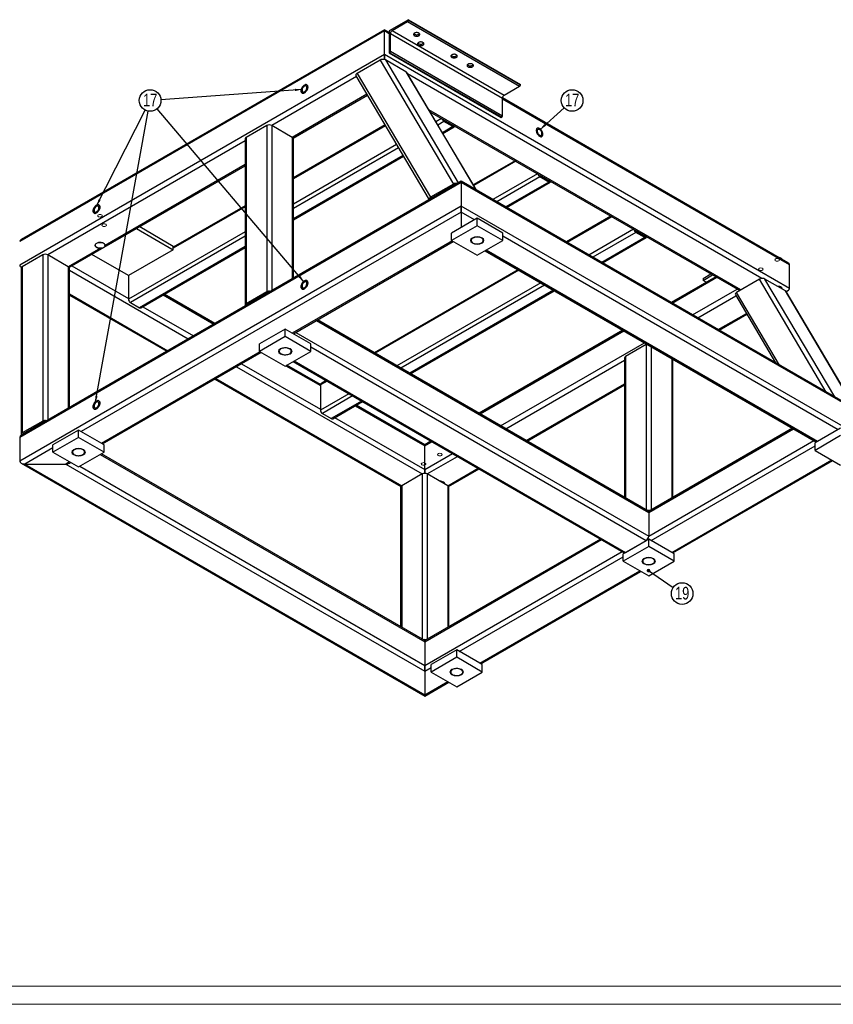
# Model space of a CAD drawing. Header units: millimetres. Extents: x 0 to 841, y 0 to 594.
# Tile 2 of 10: x 228 to 453, y 0 to 272. Entities that reach past the tile are written whole.
import ezdxf

# ---------------------------------------------------------------- set-up
doc = ezdxf.new("R2010")
doc.units = ezdxf.units.MM
doc.layers.add('NOTES', color=6, linetype='Continuous')
doc.layers.add('TRAIT-FINS', color=9, linetype='Continuous')
doc.layers.add('TRAIT-FORT', color=4, linetype='Continuous', lineweight=25)
doc.styles.add('SLDTEXTSTYLE0', font='TXT', dxfattribs={"width": 0.75})
doc.dimstyles.new('SLDDIMSTYLE7', dxfattribs={"dimtxt": 0.18, "dimasz": 1, "dimexe": 0, "dimexo": 0.0625, "dimgap": 0, "dimtad": 0, "dimtih": 1, "dimtoh": 1, "dimdec": 0, "dimrnd": 1e-09, "dimzin": 0, "dimdsep": 46, "dimtxsty": 'Standard', "dimblk1": 'DOT', "dimblk2": 'DOT', "dimsah": 1, "dimcen": 0.09, "dimadec": 0, "dimazin": 0, "dimtfac": 1, "dimtdec": 0, "dimtofl": 0, "dimtmove": 0, "dimatfit": 3, "dimldrblk": 'DOT', "dimfxl": 1, "dimfrac": 2, "dimtolj": 1, "dimtzin": 0, "dimarcsym": 0})
doc.dimstyles.new('SLDDIMSTYLE8', dxfattribs={"dimtxt": 0.18, "dimasz": 2, "dimexe": 0, "dimexo": 0.0625, "dimgap": 0, "dimtad": 0, "dimtih": 1, "dimtoh": 1, "dimdec": 0, "dimrnd": 1e-09, "dimzin": 0, "dimdsep": 46, "dimtxsty": 'Standard', "dimsah": 1, "dimcen": 0.09, "dimadec": 0, "dimazin": 0, "dimtfac": 2, "dimtdec": 0, "dimtofl": 0, "dimtmove": 0, "dimatfit": 3, "dimfxl": 1, "dimfrac": 2, "dimtolj": 1, "dimtzin": 0, "dimarcsym": 0})

# ---------------------------------------------------------------- blocks, each defined once
blk = doc.blocks.new('SW_NOTE_22')
at = {"layer": 'NOTES', "color": 0}
blk.add_circle((1.35, 2.66), 2.98, dxfattribs=at)
at = {"layer": 'NOTES', "color": 0, "insert": (1.36, 4.52), "char_height": 3.5, "attachment_point": 2, "style": 'SLDTEXTSTYLE0'}
blk.add_mtext('17', dxfattribs=at)
blk = doc.blocks.new('SW_NOTE_23')
at = {"layer": 'NOTES', "color": 0}
blk.add_circle((2.46, -1.68), 2.98, dxfattribs=at)
at = {"layer": 'NOTES', "color": 0, "insert": (2.47, 0.18), "char_height": 3.5, "attachment_point": 2, "style": 'SLDTEXTSTYLE0'}
blk.add_mtext('19', dxfattribs=at)
blk = doc.blocks.new('_Dot')
at = {"color": 0, "linetype": 'ByBlock', "lineweight": -2}
blk.add_line((-0.5, 0), (-1, 0), dxfattribs=at)
at = {"color": 0, "linetype": 'ByBlock', "const_width": 0.5}
blk.add_lwpolyline([(-0.25, 0, 1), (0.25, 0, 1)], format="xyb", close=True, dxfattribs=at)
blk = doc.blocks.new('SW_NOTE_24')
at = {"layer": 'NOTES', "color": 0}
blk.add_circle((2.21, 2), 2.98, dxfattribs=at)
at = {"layer": 'NOTES', "color": 0, "insert": (2.22, 3.86), "char_height": 3.5, "attachment_point": 2, "style": 'SLDTEXTSTYLE0'}
blk.add_mtext('17', dxfattribs=at)

msp = doc.modelspace()

# ---------------------------------------------------------------- linework, layer by layer
at = {"lineweight": 18}
for p, q in [((836, 5), (5, 5)), ((841, 0), (0, 0))]:
    msp.add_line(p, q, dxfattribs=at)
at = {"layer": 'TRAIT-FINS', "lineweight": 18, "flags": 128}
for points in [[(250.619778, 218.050862), (250.417014, 218.129074), (250.177837, 218.156539), (249.93866, 218.129074), (249.735895, 218.050862), (249.600412, 217.933808), (249.552837, 217.795734), (249.600412, 217.65766), (249.735895, 217.540606), (249.93866, 217.462394), (250.177837, 217.434929), (250.417014, 217.462394), (250.619778, 217.540606), (250.755261, 217.65766), (250.802837, 217.795734), (250.755261, 217.933808), (250.619778, 218.050862)], [(251.74231, 215.458766), (251.539546, 215.536978), (251.300369, 215.564443), (251.061192, 215.536978), (250.858427, 215.458766), (250.722944, 215.341712), (250.675369, 215.203638), (250.722944, 215.065564), (250.858427, 214.948511), (251.061192, 214.870298), (251.300369, 214.842833), (251.539546, 214.870298), (251.74231, 214.948511), (251.877793, 215.065564), (251.925369, 215.203638), (251.877793, 215.341712), (251.74231, 215.458766)], [(353.045946, 210.198801), (352.639497, 210.549962), (352.496771, 210.964184), (352.639497, 211.378406), (353.045946, 211.729566), (353.65424, 211.964204), (354.371771, 212.046598), (355.089302, 211.964204), (355.697596, 211.729566), (356.104045, 211.378406), (356.246771, 210.964184), (356.104045, 210.549962), (355.697596, 210.198801), (355.089302, 209.964163), (354.371771, 209.881769), (353.65424, 209.964163), (353.045946, 210.198801)], [(437.662182, 205.878789), (437.459417, 205.957002), (437.22024, 205.984467), (436.981063, 205.957002), (436.778298, 205.878789), (436.642815, 205.761736), (436.59524, 205.623662), (436.642815, 205.485588), (436.778298, 205.368534), (436.981063, 205.290322), (437.22024, 205.262857), (437.459417, 205.290322), (437.662182, 205.368534), (437.797665, 205.485588), (437.84524, 205.623662), (437.797665, 205.761736), (437.662182, 205.878789)], [(433.172054, 203.286694), (432.969289, 203.364906), (432.730112, 203.392371), (432.490935, 203.364906), (432.28817, 203.286694), (432.152687, 203.16964), (432.105112, 203.031566), (432.152687, 202.893492), (432.28817, 202.776439), (432.490935, 202.698226), (432.730112, 202.670761), (432.969289, 202.698226), (433.172054, 202.776439), (433.307537, 202.893492), (433.355112, 203.031566), (433.307537, 203.16964), (433.172054, 203.286694)], [(300.012937, 179.583497), (299.606488, 179.934658), (299.463762, 180.34888), (299.606488, 180.763102), (300.012937, 181.114262), (300.621231, 181.3489), (301.338762, 181.431294), (302.056294, 181.3489), (302.664588, 181.114262), (303.071037, 180.763102), (303.213762, 180.34888), (303.071037, 179.934658), (302.664588, 179.583497), (302.056294, 179.348859), (301.338762, 179.266465), (300.621231, 179.348859), (300.012937, 179.583497)], [(242.914065, 151.72357), (242.507616, 152.074731), (242.36489, 152.488953), (242.507616, 152.903175), (242.914065, 153.254335), (243.522358, 153.488973), (244.23989, 153.571367), (244.957421, 153.488973), (245.565715, 153.254335), (245.972164, 152.903175), (246.11489, 152.488953), (245.972164, 152.074731), (245.565715, 151.72357), (244.957421, 151.488932), (244.23989, 151.406538), (243.522358, 151.488932), (242.914065, 151.72357)], [(340.001896, 149.500707), (339.799132, 149.578919), (339.559955, 149.606384), (339.320778, 149.578919), (339.118013, 149.500707), (338.98253, 149.383653), (338.934955, 149.245579), (338.98253, 149.107505), (339.118013, 148.990452), (339.320778, 148.912239), (339.559955, 148.884774), (339.799132, 148.912239), (340.001896, 148.990452), (340.137379, 149.107505), (340.184955, 149.245579), (340.137379, 149.383653), (340.001896, 149.500707)], [(344.492024, 152.092803), (344.28926, 152.171015), (344.050083, 152.19848), (343.810906, 152.171015), (343.608141, 152.092803), (343.472658, 151.975749), (343.425083, 151.837675), (343.472658, 151.699601), (343.608141, 151.582547), (343.810906, 151.504335), (344.050083, 151.47687), (344.28926, 151.504335), (344.492024, 151.582547), (344.627507, 151.699601), (344.675083, 151.837675), (344.627507, 151.975749), (344.492024, 152.092803)], [(400.4221, 121.618521), (400.015651, 121.969682), (399.872925, 122.383904), (400.015651, 122.798126), (400.4221, 123.149286), (401.030394, 123.383924), (401.747925, 123.466318), (402.465457, 123.383924), (403.073751, 123.149286), (403.480199, 122.798126), (403.622925, 122.383904), (403.480199, 121.969682), (403.073751, 121.618521), (402.465457, 121.383883), (401.747925, 121.301489), (401.030394, 121.383883), (400.4221, 121.618521)], [(347.389092, 91.003217), (346.982643, 91.354377), (346.839917, 91.7686), (346.982643, 92.182822), (347.389092, 92.533982), (347.997385, 92.76862), (348.714917, 92.851014), (349.432448, 92.76862), (350.040742, 92.533982), (350.447191, 92.182822), (350.589917, 91.7686), (350.447191, 91.354377), (350.040742, 91.003217), (349.432448, 90.768579), (348.714917, 90.686185), (347.997385, 90.768579), (347.389092, 91.003217)]]:
    msp.add_lwpolyline(points, dxfattribs=at)
at = {"layer": 'TRAIT-FORT', "lineweight": 25}
for p, q in [((335.368276, 271.950115), (330.064975, 268.888584)), ((335.368276, 271.797013), (335.368276, 271.950115)), ((335.368276, 271.950115), (366.304198, 254.091187)), ((330.860471, 268.939544), (335.147305, 271.414281)), ((335.147305, 271.414281), (366.083227, 253.555353)), ((335.368276, 271.797013), (366.304198, 253.938086)), ((328.73915, 268.837426), (227.976434, 210.668348)), ((328.73915, 269.175687), (228.390729, 211.245777)), ((330.064975, 268.410305), (328.73915, 269.175687)), ((328.73915, 268.837426), (328.73915, 269.175687)), ((328.73915, 269.175687), (328.73915, 268.837426)), ((328.73915, 262.3051), (328.73915, 268.837426)), ((330.064975, 268.072044), (328.73915, 268.837426)), ((330.064975, 268.888584), (330.064975, 262.764528)), ((330.418529, 263.223799), (330.418529, 268.174078)), ((330.418529, 268.174078), (361.35445, 250.315151)), ((330.860471, 268.939544), (361.796392, 251.080616)), ((328.73915, 262.3051), (227.976434, 204.136022)), ((440.638798, 197.706808), (328.73915, 262.3051)), ((328.73915, 260.950736), (328.73915, 262.3051)), ((328.73915, 262.3051), (328.73915, 260.950736)), ((330.064975, 262.764528), (330.197558, 262.841067)), ((330.064975, 262.764528), (361.000897, 244.905601)), ((330.197558, 262.841067), (361.13348, 244.982139)), ((330.418529, 263.223799), (361.35445, 245.364872)), ((327.527387, 260.789023), (321.178786, 257.124054)), ((327.527387, 260.789023), (347.789999, 226.555959)), ((334.684924, 257.573308), (329.028069, 260.83894)), ((329.028069, 260.83894), (349.141513, 226.857892)), ((321.019793, 256.215861), (297.626452, 242.711172)), ((320.875518, 256.459608), (341.133236, 222.234812)), ((321.178786, 257.124054), (341.441398, 222.89099)), ((334.684924, 257.573308), (353.956619, 225.014367)), ((354.104434, 224.929036), (334.901723, 257.371428)), ((433.022022, 200.470931), (335.13267, 256.98125)), ((361.796392, 251.080616), (366.083227, 253.555353)), ((366.304198, 253.938086), (366.304198, 254.091187)), ((323.901118, 251.34795), (303.283306, 239.44554)), ((303.512668, 239.23982), (324.050287, 251.095934)), ((361.35445, 245.364872), (361.35445, 250.315151)), ((440.224504, 204.816563), (361.355276, 250.346799)), ((440.638798, 204.239134), (361.35445, 250.009014)), ((427.203769, 197.298471), (341.00515, 247.059875)), ((341.309173, 246.546238), (426.91091, 197.129407)), ((361.000897, 244.905601), (361.13348, 244.982139)), ((296.212238, 242.711172), (290.555384, 239.44554)), ((296.212238, 242.711172), (296.212238, 196.780752)), ((303.283306, 239.44554), (297.626452, 242.711172)), ((297.626452, 242.711172), (297.626452, 197.11888)), ((328.921017, 242.866983), (303.576199, 228.235731)), ((329.032938, 242.677898), (303.576199, 227.982035)), ((344.532884, 244.685229), (342.951174, 243.772127)), ((345.179383, 243.833733), (343.491466, 242.85932)), ((347.654257, 242.405019), (344.752046, 240.729609)), ((344.863922, 240.540597), (348.029226, 242.367888)), ((347.654257, 242.711222), (345.179383, 244.139936)), ((347.654257, 242.405019), (345.179383, 243.833733)), ((347.803253, 242.797285), (347.654214, 242.711247)), ((290.555384, 239.44554), (290.555384, 193.515119)), ((303.283306, 239.44554), (303.283306, 200.384513)), ((290.262491, 238.460048), (235.754608, 206.993317)), ((290.262491, 239.037336), (290.262491, 193.106915)), ((303.576199, 200.553596), (303.576199, 239.037336)), ((332.094843, 237.504901), (303.576199, 221.041439)), ((332.635136, 236.592094), (303.576199, 219.816727)), ((333.895716, 234.462383), (303.576199, 216.959298)), ((303.576199, 216.705702), (334.007592, 234.273371)), ((241.704275, 203.558593), (290.262491, 231.590655)), ((290.262491, 231.928783), (251.550138, 209.580618)), ((364.818273, 232.974723), (353.28356, 226.315876)), ((365.038003, 232.847876), (353.39548, 226.12679)), ((371.049388, 229.377577), (358.723943, 222.262249)), ((371.695887, 228.526081), (359.78469, 221.649893)), ((374.170761, 227.40357), (371.695887, 228.832284)), ((374.170761, 227.097367), (371.695887, 228.526081)), ((349.952354, 226.987719), (227.976434, 156.572519)), ((349.952354, 227.32598), (228.390729, 157.149948)), ((347.789999, 226.555959), (341.441398, 222.89099)), ((348.143553, 226.351857), (341.794952, 222.686888)), ((461.437707, 162.966856), (349.952354, 227.32598)), ((349.952354, 227.32598), (349.952354, 226.987719)), ((349.952354, 226.987719), (349.952354, 227.32598)), ((349.952354, 226.987719), (349.952354, 220.455393)), ((461.852002, 162.389427), (349.952354, 226.987719)), ((374.170761, 227.097367), (362.259563, 220.221179)), ((362.479208, 220.094381), (374.54573, 227.060236)), ((374.319757, 227.489633), (374.170718, 227.403595)), ((344.347163, 224.160248), (344.378078, 224.108019)), ((344.917422, 224.489451), (344.948336, 224.437222)), ((349.952354, 220.455393), (227.976434, 150.040193)), ((290.262491, 220.549891), (270.402841, 209.085159)), ((290.262491, 220.296195), (270.402841, 208.831463)), ((349.952354, 220.455393), (349.952354, 218.822444)), ((461.852002, 155.857101), (349.952354, 220.455393)), ((349.952354, 218.822444), (349.952354, 220.455393)), ((349.952354, 218.822444), (244.946997, 158.204141)), ((349.952354, 218.822444), (349.952354, 214.536301)), ((353.664664, 216.679372), (349.952354, 218.822444)), ((391.334777, 217.667071), (379.009332, 210.551744)), ((354.371771, 217.087576), (347.300703, 213.005536)), ((354.371771, 215.046224), (347.300703, 210.964184)), ((354.371771, 215.046224), (354.371771, 217.087576)), ((361.442839, 213.005536), (354.371771, 217.087576)), ((361.442839, 210.964184), (354.371771, 215.046224)), ((391.554508, 217.540223), (379.229063, 210.424896)), ((290.262491, 213.355598), (258.028472, 194.747295)), ((290.262491, 212.130887), (258.558802, 193.828737)), ((260.266881, 214.274558), (270.402841, 208.423193)), ((261.150908, 214.784896), (270.402841, 209.443869)), ((347.300703, 210.964184), (347.300703, 213.005536)), ((361.442839, 210.964184), (361.442839, 213.005536)), ((454.073827, 158.714396), (361.442839, 212.189128)), ((397.565892, 214.069925), (385.240448, 206.954597)), ((398.212391, 213.218429), (386.301194, 206.342241)), ((400.687265, 212.095918), (398.212391, 213.524632)), ((400.687265, 211.789715), (398.212391, 213.218429)), ((400.836261, 212.181981), (400.687222, 212.095943)), ((251.550138, 209.580618), (251.538172, 209.539641)), ((270.402841, 208.423193), (270.402841, 209.443869)), ((347.477193, 210.862299), (303.283306, 185.349711)), ((303.576166, 185.180647), (347.770052, 210.693235)), ((347.300703, 210.964184), (354.371771, 206.882143)), ((354.371771, 206.882143), (361.442839, 210.964184)), ((400.687265, 211.789715), (388.776068, 204.913527)), ((388.995712, 204.786729), (401.062235, 211.752584)), ((234.340395, 206.993317), (228.683541, 203.727685)), ((234.340395, 206.993317), (234.340395, 161.062897)), ((241.411463, 203.727685), (235.754608, 206.993317)), ((235.754608, 206.993317), (235.754608, 161.401025)), ((250.263943, 208.838113), (241.411463, 203.727685)), ((258.028472, 201.279622), (247.892512, 207.130987)), ((270.402841, 208.423193), (258.028472, 201.279622)), ((290.262491, 209.273458), (261.033676, 192.400022)), ((261.408645, 192.362891), (290.262491, 209.019862)), ((356.554073, 208.141959), (448.124113, 155.2797)), ((448.416973, 155.448764), (356.846932, 208.311023)), ((242.411544, 203.966891), (258.028472, 194.95143)), ((440.638798, 197.706808), (440.638798, 204.239134)), ((228.390647, 203.319481), (228.390647, 157.38906)), ((228.390729, 203.558593), (228.454178, 203.521965)), ((228.683541, 203.727685), (228.683541, 157.797264)), ((241.411463, 203.727685), (241.411463, 164.666658)), ((241.704356, 164.835741), (241.704356, 203.319481)), ((241.704356, 202.742193), (274.535864, 183.788967)), ((258.028472, 201.279622), (258.028472, 194.747295)), ((365.694542, 202.865279), (325.976324, 179.936439)), ((365.914273, 202.738431), (326.196054, 179.809591)), ((416.773944, 200.463462), (418.954737, 201.722407)), ((416.773944, 199.953124), (419.396751, 201.467238)), ((371.925657, 199.268132), (332.207439, 176.339293)), ((372.986403, 198.655776), (333.268185, 175.726937)), ((420.25294, 200.972971), (407.927495, 193.857643)), ((408.22047, 193.688513), (420.545914, 200.803841)), ((416.773944, 200.463462), (416.773944, 199.953124)), ((417.630133, 199.458857), (416.773944, 199.953124)), ((432.355968, 200.272772), (426.007367, 196.607803)), ((450.803839, 169.105657), (432.355968, 200.272772)), ((439.513504, 197.057057), (433.85665, 200.322689)), ((453.128345, 167.763748), (433.85665, 200.322689)), ((241.704356, 196.210928), (268.879009, 180.523335)), ((241.704356, 195.8728), (268.58615, 180.354271)), ((267.618316, 195.947658), (281.607966, 187.871605)), ((281.90094, 188.040736), (267.911291, 196.116789)), ((296.212238, 196.780752), (290.555384, 193.515119)), ((296.565792, 196.57665), (290.908937, 193.311017)), ((296.565792, 196.57665), (296.565792, 196.506574)), ((375.461277, 197.227062), (335.743059, 174.298223)), ((335.962704, 174.171425), (375.680922, 197.100264)), ((413.878244, 190.42235), (426.203688, 197.537677)), ((425.704099, 195.943357), (436.806536, 177.186128)), ((437.864643, 176.575296), (426.007367, 196.607803)), ((458.785199, 164.498116), (439.513504, 197.057057)), ((458.933014, 164.412784), (439.730304, 196.855177)), ((439.735197, 196.846909), (440.224504, 197.129379)), ((258.558802, 193.828737), (261.033676, 192.400022)), ((290.908937, 193.311017), (290.908937, 193.240942)), ((415.292572, 189.605875), (425.848373, 195.699609)), ((261.960542, 192.681495), (275.950192, 184.605442)), ((420.949426, 186.340243), (428.729699, 190.831698)), ((421.242286, 186.171178), (428.878867, 190.579683)), ((309.941161, 188.855081), (401.747925, 135.856164)), ((401.540778, 136.314008), (310.234136, 189.024211)), ((301.338762, 186.472272), (294.267695, 182.390232)), ((301.338762, 184.43092), (301.338762, 186.472272)), ((308.40983, 182.390232), (301.338762, 186.472272)), ((304.283387, 185.588917), (401.747925, 129.323837)), ((394.612705, 186.171178), (354.894487, 163.242339)), ((355.187461, 163.073209), (394.905679, 186.002048)), ((301.338762, 184.43092), (294.267695, 180.34888)), ((294.267695, 180.34888), (294.267695, 182.390232)), ((308.40983, 180.34888), (301.338762, 184.43092)), ((308.40983, 180.34888), (308.40983, 182.390232)), ((360.845235, 159.807045), (400.563453, 182.735885)), ((294.444184, 180.246995), (250.603851, 154.938509)), ((250.89671, 154.769445), (294.737044, 180.07793)), ((294.267695, 180.34888), (301.338762, 176.266839)), ((301.338762, 176.266839), (308.40983, 180.34888)), ((308.40983, 181.573824), (401.040819, 128.099092)), ((401.040819, 182.194921), (395.383964, 178.929289)), ((401.040819, 182.194921), (401.040819, 136.602629)), ((402.455032, 181.643899), (402.455032, 136.602629)), ((289.264983, 176.918977), (311.061481, 164.336126)), ((303.521064, 177.526655), (394.884005, 124.783952)), ((303.813924, 177.695719), (395.383964, 124.83346)), ((362.259563, 158.990571), (395.091071, 177.943797)), ((395.091071, 178.521085), (395.091071, 140.037345)), ((395.383964, 178.929289), (395.383964, 139.868261)), ((408.111886, 178.378267), (408.111886, 139.868261)), ((408.40478, 140.037345), (408.40478, 178.209183)), ((287.850654, 176.102502), (339.168975, 146.477066)), ((301.524475, 176.374049), (311.061481, 170.868453)), ((311.074356, 171.199281), (301.81745, 176.543179)), ((281.90094, 172.667806), (333.282759, 143.005713)), ((282.1938, 172.83687), (333.512121, 143.211434)), ((312.881264, 172.123127), (311.061481, 171.072588)), ((312.661533, 172.249974), (311.216841, 171.415972)), ((367.916418, 155.724938), (395.091071, 171.412532)), ((311.061481, 171.072588), (311.061481, 164.131991)), ((318.892649, 168.652828), (311.061481, 164.131991)), ((368.209277, 155.555874), (395.091071, 171.074403)), ((319.953395, 168.040472), (311.591811, 163.213432)), ((322.428269, 166.611758), (314.066685, 161.784718)), ((314.441654, 161.747587), (322.647913, 166.48496)), ((311.591811, 163.213432), (314.066685, 161.784718)), ((320.651325, 165.332354), (339.876082, 154.234138)), ((339.876082, 154.572399), (320.944299, 165.501484)), ((234.340395, 161.062897), (228.683541, 157.797264)), ((234.693948, 160.858795), (229.037094, 157.593162)), ((234.693948, 160.858795), (234.693948, 160.788719)), ((314.993551, 162.06619), (339.876082, 147.701811)), ((244.23989, 158.612345), (237.168822, 154.530305)), ((244.23989, 156.570993), (244.23989, 158.612345)), ((251.310958, 154.530305), (244.23989, 158.612345)), ((441.466143, 159.123264), (401.684398, 136.157751)), ((401.747925, 135.856164), (441.759118, 158.954133)), ((454.780934, 159.122601), (447.709866, 155.04056)), ((227.976434, 156.572519), (227.976434, 150.040193)), ((229.037094, 157.593162), (229.037094, 157.523087)), ((244.23989, 156.570993), (237.168822, 152.488953)), ((251.310958, 152.488953), (244.23989, 156.570993)), ((341.579696, 155.555874), (339.876082, 154.572399)), ((339.876082, 154.234138), (341.872671, 155.386744)), ((401.747925, 129.323837), (447.416892, 155.68797)), ((454.780934, 157.081248), (447.709866, 152.999208)), ((447.709866, 152.999208), (447.709866, 155.04056)), ((237.168822, 153.713897), (229.390647, 149.223652)), ((237.168822, 152.488953), (237.168822, 154.530305)), ((237.168822, 152.488953), (244.23989, 148.406912)), ((244.23989, 148.406912), (251.310958, 152.488953)), ((251.310958, 152.488953), (251.310958, 154.530305)), ((339.876082, 154.234138), (339.876082, 154.572399)), ((339.876082, 154.572399), (339.876082, 154.234138)), ((339.876082, 147.701811), (339.876082, 154.234138)), ((402.455032, 128.099092), (447.709866, 154.224152)), ((447.709866, 152.999208), (454.780934, 148.917167)), ((241.764729, 149.835792), (240.704356, 149.223652)), ((241.704275, 149.462765), (242.057588, 149.666728)), ((250.251619, 151.87741), (339.876082, 100.138309)), ((339.876082, 100.47657), (250.544594, 152.04654)), ((339.876082, 147.701811), (347.530444, 152.12058)), ((340.583189, 146.477066), (348.944773, 151.304106)), ((408.111886, 124.83346), (452.305773, 150.346047)), ((408.404746, 124.664396), (452.598632, 150.176983)), ((228.390729, 149.462765), (339.876082, 85.10364)), ((229.390647, 149.223652), (240.704356, 149.223652)), ((229.390647, 149.223652), (339.876082, 85.441768)), ((240.704356, 149.223652), (339.876082, 91.973033)), ((244.593846, 148.611247), (339.876082, 93.605982)), ((339.876082, 146.64615), (339.876082, 147.701811)), ((339.876082, 147.701811), (339.876082, 146.64615)), ((346.240043, 143.211434), (354.601627, 148.038473)), ((346.469405, 143.005713), (354.894487, 147.869409)), ((339.168975, 146.477066), (333.512121, 143.211434)), ((339.168975, 146.477066), (339.168975, 100.884774)), ((346.240043, 143.211434), (340.583189, 146.477066)), ((340.583189, 146.477066), (340.583189, 100.884774)), ((333.219228, 142.80323), (333.219228, 104.31949)), ((333.512121, 143.211434), (333.512121, 104.150406)), ((346.240043, 143.211434), (346.240043, 104.150406)), ((346.532936, 104.31949), (346.532936, 142.80323)), ((401.747925, 135.856164), (401.747925, 129.323837)), ((388.433135, 128.50796), (339.876082, 100.47657)), ((339.876082, 100.138309), (388.726109, 128.338829)), ((401.747925, 128.507296), (394.676858, 124.425256)), ((395.383964, 124.83346), (401.040819, 128.099092)), ((401.747925, 126.465944), (401.747925, 128.507296)), ((408.818993, 124.425256), (401.747925, 128.507296)), ((401.747925, 126.465944), (394.676858, 122.383904)), ((408.818993, 122.383904), (401.747925, 126.465944)), ((339.876082, 93.605982), (394.383883, 125.072666)), ((349.422024, 97.483788), (394.676858, 123.608848)), ((394.676858, 122.383904), (394.676858, 124.425256)), ((394.676858, 122.383904), (401.747925, 118.301863)), ((401.747925, 118.301863), (408.818993, 122.383904)), ((408.818993, 122.383904), (408.818993, 124.425256)), ((355.078878, 94.218156), (399.272764, 119.730743)), ((355.371737, 94.049091), (399.565624, 119.561679)), ((339.876082, 100.47657), (339.876082, 100.138309)), ((339.876082, 100.138309), (339.876082, 100.47657)), ((339.876082, 100.138309), (339.876082, 93.605982)), ((348.714917, 97.891992), (341.643849, 93.809952)), ((348.714917, 95.85064), (341.643849, 91.7686)), ((348.714917, 95.85064), (348.714917, 97.891992)), ((355.785985, 93.809952), (348.714917, 97.891992)), ((355.785985, 91.7686), (348.714917, 95.85064)), ((339.876082, 93.605982), (339.876082, 91.973033)), ((339.876082, 91.973033), (339.876082, 93.605982)), ((339.876082, 91.973033), (341.643849, 92.993543)), ((341.643849, 91.7686), (341.643849, 93.809952)), ((355.785985, 91.7686), (355.785985, 93.809952)), ((339.876082, 91.973033), (339.876082, 85.441768)), ((341.643849, 91.7686), (348.714917, 87.686559)), ((348.714917, 87.686559), (355.785985, 91.7686)), ((339.876082, 85.441768), (346.239756, 89.115439)), ((339.876082, 85.10364), (346.532615, 88.946375)), ((339.876082, 85.441768), (339.876082, 85.10364)), ((339.876082, 85.10364), (339.876082, 85.441768))]:
    msp.add_line(p, q, dxfattribs=at)
at = {"layer": 'TRAIT-FORT', "lineweight": 25, "flags": 128}
for points in [[(337.031303, 267.526902), (337.184493, 267.456378), (337.361027, 267.4073), (337.552053, 267.38213), (337.74799, 267.38213), (337.939016, 267.4073), (338.11555, 267.456378), (338.26874, 267.526902), (338.390905, 267.615337), (338.475919, 267.717248), (338.51952, 267.827525), (338.51952, 267.940637), (338.475919, 268.050914), (338.390905, 268.152825), (338.26874, 268.24126), (338.11555, 268.311784), (337.939016, 268.360862), (337.74799, 268.386032), (337.552053, 268.386032), (337.361027, 268.360862), (337.184493, 268.311784), (337.031303, 268.24126), (336.909138, 268.152825), (336.824124, 268.050914), (336.780523, 267.940637), (336.780523, 267.827525), (336.824124, 267.717248), (336.909138, 267.615337), (337.031303, 267.526902)], [(336.849656, 268.088216), (336.909138, 268.023608), (337.031303, 267.935173)], [(337.031303, 267.935173), (337.184493, 267.864648), (337.361027, 267.815571), (337.552053, 267.790401), (337.74799, 267.790401), (337.939016, 267.815571), (338.11555, 267.864648), (338.26874, 267.935173), (338.390905, 268.023608), (338.450387, 268.088216)], [(338.153835, 264.934807), (338.307025, 264.864282), (338.483559, 264.815204), (338.674585, 264.790035), (338.870522, 264.790035), (339.061548, 264.815204), (339.238082, 264.864282), (339.391272, 264.934807), (339.513437, 265.023242), (339.598451, 265.125152), (339.642052, 265.235429), (339.642052, 265.348541), (339.598451, 265.458818), (339.513437, 265.560729), (339.391272, 265.649164), (339.238082, 265.719688), (339.061548, 265.768766), (338.870522, 265.793936), (338.674585, 265.793936), (338.483559, 265.768766), (338.307025, 265.719688), (338.153835, 265.649164), (338.03167, 265.560729), (337.946656, 265.458818), (337.903055, 265.348541), (337.903055, 265.235429), (337.946656, 265.125152), (338.03167, 265.023242), (338.153835, 264.934807)], [(337.972188, 265.49612), (338.03167, 265.431512), (338.153835, 265.343077)], [(338.153835, 265.343077), (338.307025, 265.272553), (338.483559, 265.223475), (338.674585, 265.198305), (338.870522, 265.198305), (339.061548, 265.223475), (339.238082, 265.272553), (339.391272, 265.343077), (339.513437, 265.431512), (339.572918, 265.49612)], [(347.357888, 261.534387), (347.511078, 261.463862), (347.687612, 261.414784), (347.878638, 261.389615), (348.074575, 261.389615), (348.265601, 261.414784), (348.442135, 261.463862), (348.595325, 261.534387), (348.71749, 261.622822), (348.802504, 261.724732), (348.846105, 261.835009), (348.846105, 261.948121), (348.802504, 262.058398), (348.71749, 262.160309), (348.595325, 262.248744), (348.442135, 262.319268), (348.265601, 262.368346), (348.074575, 262.393516), (347.878638, 262.393516), (347.687612, 262.368346), (347.511078, 262.319268), (347.357888, 262.248744), (347.235723, 262.160309), (347.150709, 262.058398), (347.107108, 261.948121), (347.107108, 261.835009), (347.150709, 261.724732), (347.235723, 261.622822), (347.357888, 261.534387)], [(347.176241, 262.0957), (347.235723, 262.031092), (347.357888, 261.942657)], [(347.357888, 261.942657), (347.511078, 261.872133), (347.687612, 261.823055), (347.878638, 261.797885), (348.074575, 261.797885), (348.265601, 261.823055), (348.442135, 261.872133), (348.595325, 261.942657), (348.71749, 262.031092), (348.776972, 262.0957)], [(351.848016, 258.942291), (352.001206, 258.871766), (352.17774, 258.822689), (352.368766, 258.797519), (352.564703, 258.797519), (352.755729, 258.822689), (352.932263, 258.871766), (353.085453, 258.942291), (353.207618, 259.030726), (353.292632, 259.132637), (353.336233, 259.242913), (353.336233, 259.356026), (353.292632, 259.466302), (353.207618, 259.568213), (353.085453, 259.656648), (352.932263, 259.727172), (352.755729, 259.77625), (352.564703, 259.80142), (352.368766, 259.80142), (352.17774, 259.77625), (352.001206, 259.727172), (351.848016, 259.656648), (351.725851, 259.568213), (351.640837, 259.466302), (351.597236, 259.356026), (351.597236, 259.242913), (351.640837, 259.132637), (351.725851, 259.030726), (351.848016, 258.942291)], [(351.666369, 259.503605), (351.725851, 259.438996), (351.848016, 259.350561)], [(351.848016, 259.350561), (352.001206, 259.280037), (352.17774, 259.230959), (352.368766, 259.205789), (352.564703, 259.205789), (352.755729, 259.230959), (352.932263, 259.280037), (353.085453, 259.350561), (353.207618, 259.438996), (353.2671, 259.503605)], [(306.642063, 253.886596), (306.471529, 253.769901), (306.306803, 253.620684), (306.153493, 253.444027), (306.016821, 253.245945), (305.901441, 253.033184), (305.811282, 252.812989), (305.749414, 252.592858), (305.717945, 252.380289), (305.717945, 252.182519), (305.749414, 252.006284), (305.811282, 251.857584), (305.901441, 251.741485), (306.016821, 251.661939), (306.153493, 251.621655), (306.306803, 251.622005), (306.471529, 251.662977), (306.642063, 251.743176), (306.812597, 251.859871), (306.977324, 252.009088), (307.130633, 252.185746), (307.267305, 252.383828), (307.382685, 252.596589), (307.472844, 252.816784), (307.534712, 253.036914), (307.566182, 253.249484), (307.566182, 253.447253), (307.534712, 253.623489), (307.472844, 253.772188), (307.382685, 253.888288), (307.267305, 253.967834), (307.130633, 254.008118), (306.977324, 254.007768), (306.812597, 253.966795), (306.642063, 253.886596)], [(306.642063, 251.743176), (306.471529, 251.662977), (306.306803, 251.622005), (306.153493, 251.621655), (306.016821, 251.661939), (305.901441, 251.741485), (305.811282, 251.857584), (305.749414, 252.006284), (305.717945, 252.182519), (305.717945, 252.380289), (305.749414, 252.592858), (305.811282, 252.812989), (305.901441, 253.033184), (306.016821, 253.245945), (306.153493, 253.444027), (306.306803, 253.620684), (306.471529, 253.769901), (306.642063, 253.886596), (306.812597, 253.966795), (306.977324, 254.007768), (307.130633, 254.008118), (307.267305, 253.967834), (307.382685, 253.888288), (307.472844, 253.772188), (307.534712, 253.623489), (307.566182, 253.447253), (307.566182, 253.249484), (307.534712, 253.036914), (307.472844, 252.816784), (307.382685, 252.596589), (307.267305, 252.383828), (307.130633, 252.185746), (306.977324, 252.009088), (306.812597, 251.859871), (306.642063, 251.743176)], [(306.642063, 253.580393), (306.499557, 253.480229), (306.363714, 253.348954), (306.240886, 253.192706), (306.136816, 253.018792), (306.056372, 252.835344), (306.003314, 252.650939), (305.980123, 252.4742), (305.987884, 252.313391), (306.026233, 252.176032), (306.093378, 252.068544), (306.186179, 251.995955), (306.300296, 251.961658), (306.430394, 251.967257), (306.57039, 252.01249), (306.713737, 252.095243), (306.853732, 252.211645), (306.98383, 252.356254), (307.097948, 252.522308), (307.190749, 252.702043), (307.257894, 252.887054), (307.296243, 253.068691), (307.304004, 253.23846), (307.280813, 253.388423), (307.227755, 253.511569), (307.14731, 253.602138), (307.043241, 253.655896), (306.920413, 253.670329), (306.78457, 253.644763), (306.642063, 253.580393)], [(348.171711, 242.584579), (348.144218, 242.500219), (348.09521, 242.422634), (348.029257, 242.367906), (347.948892, 242.338139), (347.857205, 242.334476), (347.757719, 242.357059), (347.654257, 242.405019)], [(371.607499, 241.895602), (371.436965, 241.975801), (371.272239, 242.016773), (371.118929, 242.017124), (370.982257, 241.97684), (370.866877, 241.897293), (370.776718, 241.781194), (370.71485, 241.632495), (370.68338, 241.456259), (370.68338, 241.25849), (370.71485, 241.04592), (370.776718, 240.82579), (370.866877, 240.605595), (370.982257, 240.392833), (371.118929, 240.194751), (371.272239, 240.018094), (371.436965, 239.868877), (371.607499, 239.752182), (371.778033, 239.671983), (371.942759, 239.631011), (372.096069, 239.630661), (372.232741, 239.670945), (372.348121, 239.750491), (372.43828, 239.86659), (372.500148, 240.01529), (372.531617, 240.191525), (372.531617, 240.389295), (372.500148, 240.601864), (372.43828, 240.821995), (372.348121, 241.04219), (372.232741, 241.254951), (372.096069, 241.453033), (371.942759, 241.62969), (371.778033, 241.778907), (371.607499, 241.895602)], [(371.607499, 239.752182), (371.778033, 239.671983), (371.942759, 239.631011), (372.096069, 239.630661), (372.232741, 239.670945), (372.348121, 239.750491), (372.43828, 239.86659), (372.500148, 240.01529), (372.531617, 240.191525), (372.531617, 240.389295), (372.500148, 240.601864), (372.43828, 240.821995), (372.348121, 241.04219), (372.232741, 241.254951), (372.096069, 241.453033), (371.942759, 241.62969), (371.778033, 241.778907), (371.607499, 241.895602), (371.436965, 241.975801), (371.272239, 242.016773), (371.118929, 242.017124), (370.982257, 241.97684), (370.866877, 241.897293), (370.776718, 241.781194), (370.71485, 241.632495), (370.68338, 241.456259), (370.68338, 241.25849), (370.71485, 241.04592), (370.776718, 240.82579), (370.866877, 240.605595), (370.982257, 240.392833), (371.118929, 240.194751), (371.272239, 240.018094), (371.436965, 239.868877), (371.607499, 239.752182)], [(371.607499, 241.589399), (371.464992, 241.653769), (371.329149, 241.679335), (371.206321, 241.664902), (371.102252, 241.611144), (371.021808, 241.520574), (370.968749, 241.397429), (370.945558, 241.247466), (370.953319, 241.077697), (370.991668, 240.89606), (371.058813, 240.711049), (371.151614, 240.531314), (371.265732, 240.36526), (371.39583, 240.220651), (371.535825, 240.104249), (371.679172, 240.021496), (371.819168, 239.976263), (371.949266, 239.970664), (372.063383, 240.004961), (372.156184, 240.07755), (372.223329, 240.185037), (372.261679, 240.322397), (372.269439, 240.483206), (372.246248, 240.659945), (372.19319, 240.84435), (372.112746, 241.027798), (372.008676, 241.201712), (371.885849, 241.35796), (371.750005, 241.489235), (371.607499, 241.589399)], [(374.688215, 227.276927), (374.660722, 227.192567), (374.611714, 227.114982), (374.545761, 227.060254), (374.465397, 227.030487), (374.373709, 227.026824), (374.274223, 227.049407), (374.170761, 227.097367)], [(249.189637, 220.720016), (249.019104, 220.603322), (248.854377, 220.454105), (248.701067, 220.277447), (248.564395, 220.079365), (248.449015, 219.866604), (248.358856, 219.646409), (248.296988, 219.426279), (248.265519, 219.213709), (248.265519, 219.015939), (248.296988, 218.839704), (248.358856, 218.691005), (248.449015, 218.574905), (248.564395, 218.495359), (248.701067, 218.455075), (248.854377, 218.455425), (249.019104, 218.496398), (249.189637, 218.576597), (249.360171, 218.693292), (249.524898, 218.842509), (249.678207, 219.019166), (249.814879, 219.217248), (249.930259, 219.430009), (250.020418, 219.650204), (250.082286, 219.870335), (250.113756, 220.082904), (250.113756, 220.280674), (250.082286, 220.456909), (250.020418, 220.605609), (249.930259, 220.721708), (249.814879, 220.801254), (249.678207, 220.841538), (249.524898, 220.841188), (249.360171, 220.800216), (249.189637, 220.720016)], [(249.189637, 218.576597), (249.019104, 218.496398), (248.854377, 218.455425), (248.701067, 218.455075), (248.564395, 218.495359), (248.449015, 218.574905), (248.358856, 218.691005), (248.296988, 218.839704), (248.265519, 219.015939), (248.265519, 219.213709), (248.296988, 219.426279), (248.358856, 219.646409), (248.449015, 219.866604), (248.564395, 220.079365), (248.701067, 220.277447), (248.854377, 220.454105), (249.019104, 220.603322), (249.189637, 220.720016), (249.360171, 220.800216), (249.524898, 220.841188), (249.678207, 220.841538), (249.814879, 220.801254), (249.930259, 220.721708), (250.020418, 220.605609), (250.082286, 220.456909), (250.113756, 220.280674), (250.113756, 220.082904), (250.082286, 219.870335), (250.020418, 219.650204), (249.930259, 219.430009), (249.814879, 219.217248), (249.678207, 219.019166), (249.524898, 218.842509), (249.360171, 218.693292), (249.189637, 218.576597)], [(249.189637, 220.413814), (249.047131, 220.313649), (248.911288, 220.182374), (248.78846, 220.026127), (248.68439, 219.852213), (248.603946, 219.668764), (248.550888, 219.484359), (248.527697, 219.30762), (248.535458, 219.146812), (248.573807, 219.009452), (248.640952, 218.901965), (248.733753, 218.829375), (248.84787, 218.795079), (248.977968, 218.800678), (249.117964, 218.845911), (249.261311, 218.928663), (249.401306, 219.045065), (249.531404, 219.189674), (249.645522, 219.355729), (249.738323, 219.535463), (249.805468, 219.720475), (249.843817, 219.902111), (249.851578, 220.07188), (249.828387, 220.221844), (249.775329, 220.344989), (249.694884, 220.435558), (249.590815, 220.489316), (249.467987, 220.50375), (249.332144, 220.478184), (249.189637, 220.413814)], [(250.263943, 208.838113), (250.017997, 208.841937), (249.777168, 208.871003), (249.549167, 208.924381), (249.341296, 209.000361), (249.160208, 209.096512), (249.011703, 209.209754), (248.900534, 209.336462), (248.830262, 209.472579), (248.803137, 209.613747), (248.820026, 209.755445), (248.880389, 209.893138), (248.982294, 210.022415), (249.122477, 210.139139), (249.296451, 210.239572), (249.498644, 210.320498), (249.722584, 210.379326), (249.9611, 210.414173), (250.206556, 210.423923), (250.451092, 210.408264), (250.686878, 210.367697), (250.906367, 210.303521), (251.10253, 210.21779), (251.269086, 210.113251), (251.400702, 209.993249), (251.493165, 209.861627), (251.543515, 209.7226), (251.550138, 209.580618)], [(251.150109, 210.191606), (250.960878, 210.282807), (250.74648, 210.353036), (250.513805, 210.400037), (250.270332, 210.422298), (250.023886, 210.419105), (249.782388, 210.39056), (249.5536, 210.337581), (249.344875, 210.261869), (249.162923, 210.16586), (249.013591, 210.052637), (248.901679, 209.925842), (248.830783, 209.789548), (248.803183, 209.648137), (248.819765, 209.506153), (248.879997, 209.36816), (248.981943, 209.238594), (249.122325, 209.121618), (249.296633, 209.020992), (249.499263, 208.939951), (249.723703, 208.881099), (249.962739, 208.846328), (250.208689, 208.836755), (250.453647, 208.852688), (250.689741, 208.893615), (250.909381, 208.958221), (251.105509, 209.044429), (251.27182, 209.149468), (251.402971, 209.269962), (251.494744, 209.402038), (251.544191, 209.541452), (251.549722, 209.683722), (251.51116, 209.824276), (251.429743, 209.958596), (251.30809, 210.082366), (251.150109, 210.191606)], [(353.200625, 211.640272), (353.023834, 211.51977), (352.883811, 211.384114), (352.784376, 211.237003), (352.72824, 211.08245), (352.716936, 210.924672), (352.750771, 210.767971), (352.828823, 210.616622), (352.948963, 210.474754), (353.107913, 210.346236), (353.301338, 210.234574), (353.523961, 210.142814), (353.769711, 210.073459), (354.031883, 210.028401), (354.303327, 210.008868), (354.576637, 210.015394), (354.844359, 210.0478), (355.09919, 210.105203), (355.33418, 210.186036), (355.542917, 210.288096), (355.719708, 210.408597), (355.859731, 210.544254), (355.959167, 210.691365), (356.015302, 210.845917), (356.026606, 211.003696), (355.992771, 211.160397), (355.914719, 211.311746), (355.794579, 211.453614), (355.635629, 211.582132), (355.442204, 211.693794), (355.219581, 211.785554), (354.973831, 211.854909), (354.711659, 211.899967), (354.440216, 211.9195), (354.166905, 211.912974), (353.899183, 211.880568), (353.644352, 211.823165), (353.409363, 211.742331), (353.200625, 211.640272)], [(401.20472, 211.969275), (401.177226, 211.884915), (401.128219, 211.807329), (401.062265, 211.752602), (400.981901, 211.722835), (400.890214, 211.719172), (400.790727, 211.741755), (400.687265, 211.789715)], [(437.475274, 206.403659), (437.49605, 206.401299), (437.732144, 206.360372), (437.951784, 206.295767), (438.147912, 206.209559), (438.314224, 206.10452), (438.445374, 205.984026), (438.537147, 205.85195), (438.571381, 205.77089)], [(306.642063, 199.790767), (306.471529, 199.674072), (306.306803, 199.524855), (306.153493, 199.348198), (306.016821, 199.150116), (305.901441, 198.937355), (305.811282, 198.71716), (305.749414, 198.49703), (305.717945, 198.28446), (305.717945, 198.08669), (305.749414, 197.910455), (305.811282, 197.761756), (305.901441, 197.645656), (306.016821, 197.56611), (306.153493, 197.525826), (306.306803, 197.526176), (306.471529, 197.567148), (306.642063, 197.647348), (306.812597, 197.764043), (306.977324, 197.913259), (307.130633, 198.089917), (307.267305, 198.287999), (307.382685, 198.50076), (307.472844, 198.720955), (307.534712, 198.941085), (307.566182, 199.153655), (307.566182, 199.351425), (307.534712, 199.52766), (307.472844, 199.676359), (307.382685, 199.792459), (307.267305, 199.872005), (307.130633, 199.912289), (306.977324, 199.911939), (306.812597, 199.870966), (306.642063, 199.790767)], [(306.642063, 197.647348), (306.471529, 197.567148), (306.306803, 197.526176), (306.153493, 197.525826), (306.016821, 197.56611), (305.901441, 197.645656), (305.811282, 197.761756), (305.749414, 197.910455), (305.717945, 198.08669), (305.717945, 198.28446), (305.749414, 198.49703), (305.811282, 198.71716), (305.901441, 198.937355), (306.016821, 199.150116), (306.153493, 199.348198), (306.306803, 199.524855), (306.471529, 199.674072), (306.642063, 199.790767), (306.812597, 199.870966), (306.977324, 199.911939), (307.130633, 199.912289), (307.267305, 199.872005), (307.382685, 199.792459), (307.472844, 199.676359), (307.534712, 199.52766), (307.566182, 199.351425), (307.566182, 199.153655), (307.534712, 198.941085), (307.472844, 198.720955), (307.382685, 198.50076), (307.267305, 198.287999), (307.130633, 198.089917), (306.977324, 197.913259), (306.812597, 197.764043), (306.642063, 197.647348)], [(306.642063, 199.484564), (306.499557, 199.3844), (306.363714, 199.253125), (306.240886, 199.096877), (306.136816, 198.922963), (306.056372, 198.739515), (306.003314, 198.55511), (305.980123, 198.378371), (305.987884, 198.217562), (306.026233, 198.080203), (306.093378, 197.972715), (306.186179, 197.900126), (306.300296, 197.865829), (306.430394, 197.871428), (306.57039, 197.916662), (306.713737, 197.999414), (306.853732, 198.115816), (306.98383, 198.260425), (307.097948, 198.426479), (307.190749, 198.606214), (307.257894, 198.791225), (307.296243, 198.972862), (307.304004, 199.142631), (307.280813, 199.292594), (307.227755, 199.41574), (307.14731, 199.506309), (307.043241, 199.560067), (306.920413, 199.574501), (306.78457, 199.548935), (306.642063, 199.484564)], [(401.309077, 182.305445), (401.192355, 182.266714), (401.040819, 182.194921)], [(300.167617, 181.024968), (299.990826, 180.904466), (299.850802, 180.76881), (299.751367, 180.621699), (299.695231, 180.467146), (299.683927, 180.309368), (299.717763, 180.152667), (299.795815, 180.001318), (299.915954, 179.85945), (300.074904, 179.730932), (300.268329, 179.61927), (300.490953, 179.52751), (300.736702, 179.458155), (300.998875, 179.413096), (301.270318, 179.393564), (301.543628, 179.400089), (301.811351, 179.432496), (302.066182, 179.489899), (302.301171, 179.570732), (302.509908, 179.672792), (302.686699, 179.793293), (302.826723, 179.928949), (302.926158, 180.07606), (302.982293, 180.230613), (302.993598, 180.388392), (302.959762, 180.545093), (302.88171, 180.696442), (302.761571, 180.83831), (302.60262, 180.966828), (302.409196, 181.078489), (302.186572, 181.170249), (301.940823, 181.239604), (301.67865, 181.284663), (301.407207, 181.304196), (301.133897, 181.29767), (300.866174, 181.265264), (300.611343, 181.207861), (300.376354, 181.127027), (300.167617, 181.024968)], [(249.189637, 166.624188), (249.019104, 166.507493), (248.854377, 166.358276), (248.701067, 166.181619), (248.564395, 165.983537), (248.449015, 165.770775), (248.358856, 165.55058), (248.296988, 165.33045), (248.265519, 165.11788), (248.265519, 164.920111), (248.296988, 164.743875), (248.358856, 164.595176), (248.449015, 164.479076), (248.564395, 164.39953), (248.701067, 164.359246), (248.854377, 164.359597), (249.019104, 164.400569), (249.189637, 164.480768), (249.360171, 164.597463), (249.524898, 164.74668), (249.678207, 164.923337), (249.814879, 165.121419), (249.930259, 165.33418), (250.020418, 165.554375), (250.082286, 165.774506), (250.113756, 165.987075), (250.113756, 166.184845), (250.082286, 166.36108), (250.020418, 166.50978), (249.930259, 166.625879), (249.814879, 166.705425), (249.678207, 166.745709), (249.524898, 166.745359), (249.360171, 166.704387), (249.189637, 166.624188)], [(249.189637, 164.480768), (249.019104, 164.400569), (248.854377, 164.359597), (248.701067, 164.359246), (248.564395, 164.39953), (248.449015, 164.479076), (248.358856, 164.595176), (248.296988, 164.743875), (248.265519, 164.920111), (248.265519, 165.11788), (248.296988, 165.33045), (248.358856, 165.55058), (248.449015, 165.770775), (248.564395, 165.983537), (248.701067, 166.181619), (248.854377, 166.358276), (249.019104, 166.507493), (249.189637, 166.624188), (249.360171, 166.704387), (249.524898, 166.745359), (249.678207, 166.745709), (249.814879, 166.705425), (249.930259, 166.625879), (250.020418, 166.50978), (250.082286, 166.36108), (250.113756, 166.184845), (250.113756, 165.987075), (250.082286, 165.774506), (250.020418, 165.554375), (249.930259, 165.33418), (249.814879, 165.121419), (249.678207, 164.923337), (249.524898, 164.74668), (249.360171, 164.597463), (249.189637, 164.480768)], [(249.189637, 166.317985), (249.047131, 166.21782), (248.911288, 166.086545), (248.78846, 165.930298), (248.68439, 165.756384), (248.603946, 165.572935), (248.550888, 165.388531), (248.527697, 165.211792), (248.535458, 165.050983), (248.573807, 164.913623), (248.640952, 164.806136), (248.733753, 164.733547), (248.84787, 164.69925), (248.977968, 164.704849), (249.117964, 164.750082), (249.261311, 164.832835), (249.401306, 164.949237), (249.531404, 165.093846), (249.645522, 165.2599), (249.738323, 165.439635), (249.805468, 165.624646), (249.843817, 165.806283), (249.851578, 165.976052), (249.828387, 166.126015), (249.775329, 166.24916), (249.694884, 166.339729), (249.590815, 166.393488), (249.467987, 166.407921), (249.332144, 166.382355), (249.189637, 166.317985)], [(243.068744, 153.165041), (242.891953, 153.044539), (242.75193, 152.908883), (242.652494, 152.761772), (242.596359, 152.607219), (242.585055, 152.449441), (242.61889, 152.29274), (242.696942, 152.141391), (242.817082, 151.999523), (242.976032, 151.871005), (243.169457, 151.759343), (243.39208, 151.667583), (243.63783, 151.598228), (243.900002, 151.55317), (244.171445, 151.533637), (244.444756, 151.540163), (244.712478, 151.572569), (244.967309, 151.629972), (245.202298, 151.710805), (245.411035, 151.812865), (245.587827, 151.933366), (245.72785, 152.069023), (245.827285, 152.216134), (245.883421, 152.370686), (245.894725, 152.528465), (245.86089, 152.685166), (245.782838, 152.836515), (245.662698, 152.978383), (245.503748, 153.106901), (245.310323, 153.218563), (245.087699, 153.310322), (244.84195, 153.379678), (244.579778, 153.424736), (244.308334, 153.444269), (244.035024, 153.437743), (243.767302, 153.405337), (243.512471, 153.347934), (243.277481, 153.2671), (243.068744, 153.165041)], [(344.066873, 144.465978), (344.080935, 144.465838), (344.325893, 144.449904), (344.561987, 144.408977), (344.781627, 144.344372), (344.977755, 144.258164), (345.144066, 144.153125), (345.275217, 144.032631), (345.36699, 143.900555), (345.416437, 143.761141), (345.425083, 143.672267)], [(400.57678, 123.059992), (400.399988, 122.93949), (400.259965, 122.803834), (400.16053, 122.656723), (400.104394, 122.50217), (400.09309, 122.344392), (400.126926, 122.187691), (400.204978, 122.036342), (400.325117, 121.894474), (400.484067, 121.765956), (400.677492, 121.654294), (400.900116, 121.562534), (401.145865, 121.493179), (401.408037, 121.44812), (401.679481, 121.428588), (401.952791, 121.435114), (402.220513, 121.46752), (402.475345, 121.524923), (402.710334, 121.605756), (402.919071, 121.707816), (403.095862, 121.828317), (403.235885, 121.963973), (403.335321, 122.111084), (403.391456, 122.265637), (403.402761, 122.423416), (403.368925, 122.580117), (403.290873, 122.731466), (403.170733, 122.873334), (403.011783, 123.001852), (402.818358, 123.113513), (402.595735, 123.205273), (402.349985, 123.274629), (402.087813, 123.319687), (401.81637, 123.33922), (401.543059, 123.332694), (401.275337, 123.300288), (401.020506, 123.242885), (400.785517, 123.162051), (400.57678, 123.059992)], [(347.543771, 92.444688), (347.36698, 92.324186), (347.226957, 92.18853), (347.127521, 92.041419), (347.071386, 91.886866), (347.060082, 91.729087), (347.093917, 91.572386), (347.171969, 91.421038), (347.292109, 91.279169), (347.451059, 91.150652), (347.644484, 91.03899), (347.867107, 90.94723), (348.112857, 90.877875), (348.375029, 90.832816), (348.646472, 90.813284), (348.919783, 90.819809), (349.187505, 90.852216), (349.442336, 90.909618), (349.677325, 90.990452), (349.886062, 91.092512), (350.062854, 91.213013), (350.202877, 91.348669), (350.302312, 91.49578), (350.358448, 91.650333), (350.369752, 91.808112), (350.335917, 91.964813), (350.257865, 92.116161), (350.137725, 92.25803), (349.978775, 92.386547), (349.78535, 92.498209), (349.562726, 92.589969), (349.316977, 92.659324), (349.054805, 92.704383), (348.783361, 92.723916), (348.510051, 92.71739), (348.242329, 92.684983), (347.987497, 92.627581), (347.752508, 92.546747), (347.543771, 92.444688)]]:
    msp.add_lwpolyline(points, dxfattribs=at)
at = {"layer": 'TRAIT-FORT', "lineweight": 25}
for centre, radius, start, end in [((334.888521, 271.818845), 0.480252, 302.60547834, 357.39452151), ((331.378039, 268.130415), 0.960503, 122.60547834, 177.39452151), ((329.938774, 263.245631), 0.480252, 302.60547834, 357.39452151), ((365.824443, 253.959918), 0.480252, 302.60547834, 357.39452151), ((362.313961, 250.271488), 0.960503, 122.60547834, 177.39452151), ((360.874695, 245.386703), 0.480252, 302.60547834, 357.39452151), ((296.919345, 241.346461), 1.537022, 62.60967224, 117.39032776), ((345.819708, 244.820971), 1.176713, 190.292008, 237.03242579), ((345.492156, 244.627269), 0.579069, 197.86523899, 237.30737175), ((347.757858, 242.836243), 0.162368, 230.35235938, 326.10276549), ((290.762948, 238.987429), 0.502939, 114.37465829, 174.30520075), ((303.075742, 238.987429), 0.502939, 5.69479925, 65.62534171), ((372.336212, 229.513319), 1.176713, 190.292008, 237.03242579), ((372.008661, 229.319617), 0.579069, 197.86523899, 237.30737175), ((374.274362, 227.528591), 0.162368, 230.35235938, 326.10276549), ((398.852717, 214.205666), 1.176713, 190.292008, 237.03242579), ((398.525165, 214.011965), 0.579069, 197.86523899, 237.30737175), ((400.790866, 212.220938), 0.162368, 230.35235938, 326.10276549), ((235.047502, 205.628606), 1.537022, 62.60967224, 117.39032776), ((228.891105, 203.269575), 0.502939, 114.37465829, 174.30520075), ((241.203899, 203.269575), 0.502939, 5.69479925, 65.62534171), ((296.921447, 195.406634), 1.546343, 76.96968962, 117.29911081), ((296.893731, 195.968452), 0.690977, 95.7453234, 118.33346794), ((437.293882, 196.359107), 1.888003, 61.57758249, 84.78150079), ((437.854764, 197.330688), 0.767191, 20.54267204, 63.88086244), ((259.179884, 194.799691), 1.152604, 182.60547849, 237.39452166), ((290.70488, 193.110555), 0.431302, 110.28053269, 208.54907769), ((291.029211, 193.062545), 0.276051, 115.82949038, 158.96428712), ((261.253366, 192.706683), 0.377233, 234.38242252, 294.30711905), ((302.329088, 185.902538), 1.680106, 329.94455614, 341.99127247), ((395.591528, 178.471178), 0.502939, 114.37465829, 174.30520075), ((311.428982, 171.113153), 0.369733, 125.01333287, 186.29884752), ((312.212893, 164.184387), 1.152604, 182.60547849, 237.39452166), ((235.049603, 159.688779), 1.546343, 76.96968962, 117.29911081), ((235.021888, 160.250597), 0.690977, 95.7453234, 118.33346794), ((314.286375, 162.091379), 0.377233, 234.38242252, 294.30711905), ((228.833037, 157.392701), 0.431302, 110.28053269, 208.54907769), ((229.157368, 157.34469), 0.276051, 115.82949038, 158.96428712), ((339.876082, 145.112355), 1.537022, 62.60967224, 117.39032776), ((344.082728, 142.451034), 2.015006, 62.20468546, 90.45085276), ((344.740668, 143.60631), 0.687586, 5.50457579, 65.81556517), ((333.719685, 142.753323), 0.502939, 114.37465829, 174.30520075), ((346.032479, 142.753323), 0.502939, 5.69479925, 65.62534171), ((401.747925, 134.74543), 1.688314, 78.00937703, 101.99062297), ((401.257923, 135.91025), 0.492978, 353.70115249, 54.98666711), ((400.212709, 129.393698), 1.536805, 302.60547834, 357.39452151), ((395.091044, 125.242341), 0.502977, 245.69288095, 305.61757748), ((339.876082, 99.027576), 1.688314, 78.00937703, 101.99062297)]:
    msp.add_arc(centre, radius, start, end, dxfattribs=at)
for centre, major_axis, ratio, start_param, end_param in [((328.234494, 260.380819), (1.061233, 0.104514), 0.5697467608, 0.6717906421, 2.2425869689), ((321.885893, 256.71585), (1.061233, 0.104514), 0.5697467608, 2.2425869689, 3.4012351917), ((333.891348, 257.115187), (1.061233, 0.104514), 0.5697467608, 0.2596425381, 0.6717906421), ((348.497106, 226.147755), (1.061233, 0.104514), 0.5697467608, 1.0988169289, 2.2425869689), ((348.497106, 226.147755), (0.530617, 0.052257), 0.5697467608, 1.6479142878, 2.2425869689), ((342.148505, 222.482786), (1.061233, 0.104514), 0.5697467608, 2.2425869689, 3.4012351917), ((342.148505, 222.482786), (0.530617, 0.052257), 0.5697467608, 2.2425869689, 2.83725965), ((229.390647, 210.668348), (1.414214, 0), 0.5773815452, 2.3561132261, 3.1415926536), ((229.390647, 210.668348), (1.414214, 0), 0.5773815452, 2.3561132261, 3.1415926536), ((229.390647, 204.136022), (1.414214, 0), 0.5773815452, 3.1415926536, 3.9896700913), ((229.390647, 204.136022), (1.414214, 0), 0.5773815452, 3.1415926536, 3.9896700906), ((439.224585, 204.239134), (1.414214, 0), 0.5773815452, 0, 0.7854794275), ((439.224585, 204.239134), (1.414214, 0), 0.5773815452, 0, 0.7854794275), ((240.704356, 204.136022), (1.414214, 0), 0.5773815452, 5.4351078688, 5.4977058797), ((240.704356, 204.136022), (1.414214, 0), 0.5773815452, 5.4351078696, 5.4977058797), ((433.063075, 199.864568), (1.061233, 0.104514), 0.5697467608, 0.6717906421, 2.2425869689), ((426.714474, 196.199598), (1.061233, 0.104514), 0.5697467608, 2.2425869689, 3.4012351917), ((438.719929, 196.598935), (1.061233, 0.104514), 0.5697467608, 0.2596425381, 0.6717906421), ((439.224585, 197.706808), (1.414214, 0), 0.5773815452, 5.0347881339, 6.2831853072), ((439.224585, 197.706808), (1.414214, 0), 0.5773815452, 5.034788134, 6.2831853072), ((229.390647, 156.572519), (1.414214, 0), 0.5773815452, 2.3561132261, 3.1415926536), ((229.390647, 156.572519), (1.414214, 0), 0.5773815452, 2.3561132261, 3.1415926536), ((229.390647, 150.040193), (1.414214, 0), 0.5773815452, 3.1415926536, 4.7123889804), ((229.390647, 150.040193), (1.414214, 0), 0.5773815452, 3.1415926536, 4.7123889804), ((240.704356, 150.040193), (1.414214, 0), 0.5773815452, 4.7123889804, 5.4977058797), ((240.704356, 150.040193), (1.414214, 0), 0.5773815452, 4.7123889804, 5.4977058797)]:
    msp.add_ellipse(centre, major_axis=major_axis, ratio=ratio, start_param=start_param, end_param=end_param, dxfattribs=at)
for points, knots in [([(250.45882, 208.865898), (250.438319, 208.859853), (250.376019, 208.84148), (250.308945, 208.839465), (250.263943, 208.838113)], [0, 0, 0, 0, 0.3290709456, 1, 1, 1, 1]), ([(437.365029, 198.297345), (437.417551, 198.304203), (437.548941, 198.321361), (437.735207, 198.329686), (437.924975, 198.315535), (438.090119, 198.273383), (438.240242, 198.196017), (438.369748, 198.082576), (438.475662, 197.936781), (438.547504, 197.772124), (438.58468, 197.652169), (438.586732, 197.594861), (438.586834, 197.592012)], [0, 0, 0, 0, 0.08517960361, 0.2130882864, 0.31816765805, 0.42597894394, 0.5312522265, 0.64056834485, 0.75636439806, 0.87546532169, 0.993808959, 1, 1, 1, 1])]:
    msp.add_open_spline(points, degree=3, knots=knots, dxfattribs=at)

# ---------------------------------------------------------------- block references
at = {"layer": 'NOTES'}
for name, p in [('SW_NOTE_22', (262.657552, 246.975757)), ('SW_NOTE_24', (378.38366, 247.630234)), ('SW_NOTE_23', (408.530888, 115.127858))]:
    msp.add_blockref(name, p, dxfattribs=at)

# ---------------------------------------------------------------- leaders
for points, dimstyle in [([(306.012406, 252.690808), (266.978537, 249.847576)], 'SLDDIMSTYLE8'), ([(371.674418, 241.546857), (378.38366, 247.630234)], 'SLDDIMSTYLE8'), ([(248.81932, 165.973627), (263.475416, 246.70021)], 'SLDDIMSTYLE8'), ([(249.137048, 220.381042), (262.657552, 246.975757)], 'SLDDIMSTYLE8'), ([(306.58746, 199.450441), (265.934861, 247.359804)], 'SLDDIMSTYLE8'), ([(401.701679, 119.782049), (408.530888, 115.127858)], 'SLDDIMSTYLE7')]:
    msp.add_leader(points, dimstyle=dimstyle, dxfattribs=at)

doc.saveas('drawing.dxf')
